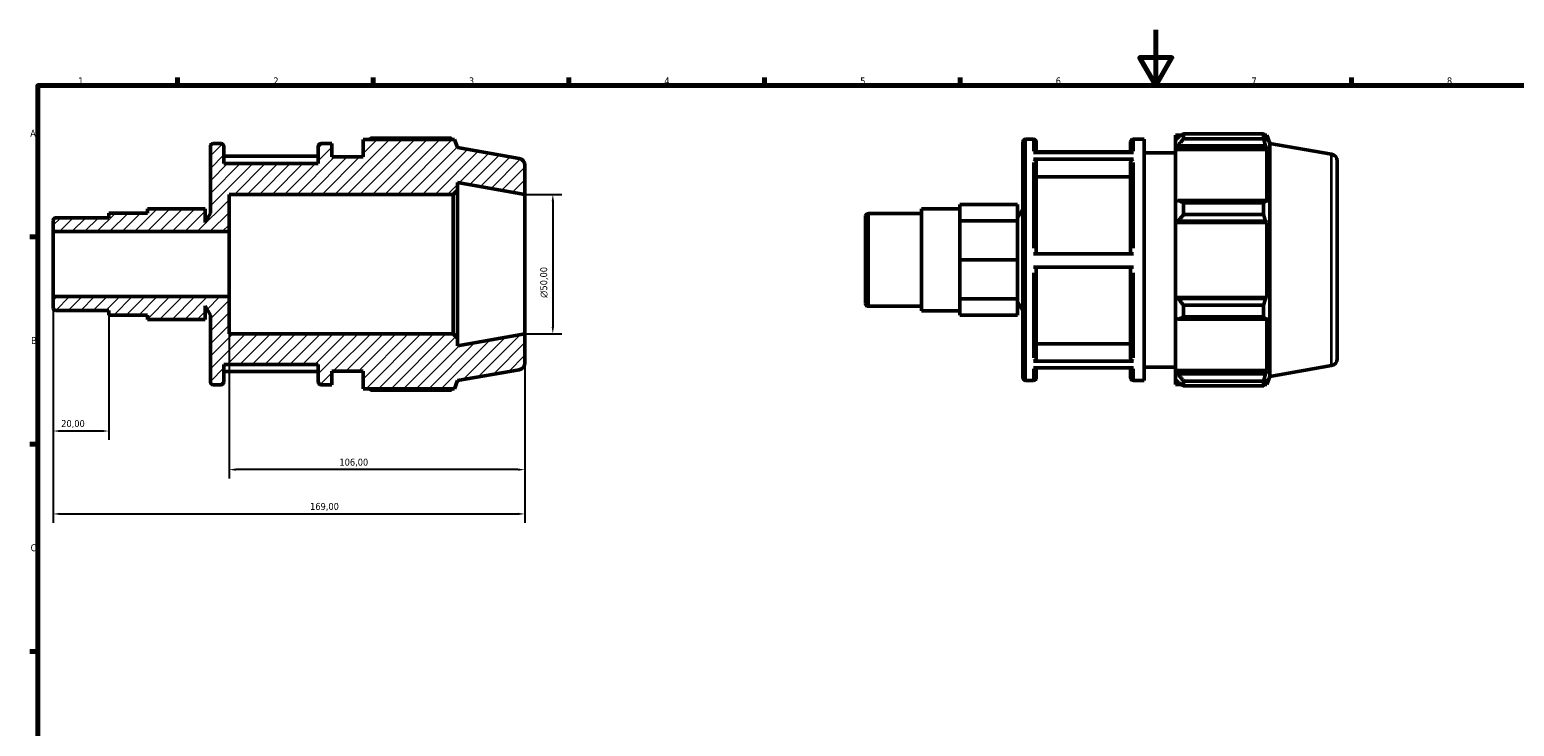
# Model space of a CAD drawing. Header units: millimetres. Extents: x 0 to 931, y 0 to 646.
# Tile 3 of 5: x 17 to 549, y 344 to 594. Entities that reach past the tile are written whole.
import ezdxf

# ---------------------------------------------------------------- set-up
doc = ezdxf.new("R2010")
doc.units = ezdxf.units.MM
for name, color, linetype, lineweight in [('Border (ISO)', 7, 'Continuous', 70), ('Dimension (ISO)', 7, 'Continuous', 25), ('Hatch (ISO)', 7, 'Continuous', 18), ('Visible (ISO)', 7, 'Continuous', 50), ('Visible Narrow (ISO)', 7, 'Continuous', 35)]:
    doc.layers.add(name, color=color, linetype=linetype, lineweight=lineweight)
doc.styles.add('Note Text (ISO)', font='tahoma.ttf')
doc.dimstyles.new('Default (ISO)', dxfattribs={"dimtxt": 2.5, "dimasz": 2.5, "dimexe": 3.175, "dimexo": 0, "dimgap": 0.762, "dimtad": 1, "dimrnd": 1e-08, "dimzin": 0, "dimtxsty": 'Note Text (ISO)', "dimcen": 0.09, "dimdle": 10, "dimclrd": 256, "dimclre": 256, "dimclrt": 256, "dimazin": 0, "dimtfac": 1.40208, "dimtmove": 0, "dimatfit": 3, "dimfxl": 1, "dimtolj": 1, "dimtzin": 0, "dimlwd": -1, "dimlwe": -1, "dimarcsym": 0})

# ---------------------------------------------------------------- blocks, each defined once
blk = doc.blocks.new('Borders Default Border')
at = {"layer": 'Border (ISO)'}
for p, q in [((70.08, 574), (70.08, 576.9)), ((140.17, 574), (140.17, 576.9)), ((210.25, 574), (210.25, 576.9)), ((280.33, 574), (280.33, 576.9)), ((350.42, 574), (350.42, 576.9)), ((490.58, 574), (490.58, 576.9)), ((20, 519.75), (17.1, 519.75)), ((20, 445.5), (17.1, 445.5)), ((20, 371.25), (17.1, 371.25))]:
    blk.add_line(p, q, dxfattribs=at)
at = {"layer": 'Border (ISO)', "flags": 128}
for points in [[(420.5, 594), (420.5, 574), (414.73, 584), (426.27, 584), (420.5, 574)], [(20, 20), (20, 574), (821, 574), (821, 20), (20, 20)]]:
    blk.add_lwpolyline(points, dxfattribs=at)
at = {"layer": 'Border (ISO)', "color": 232, "true_color": 0xca0064, "char_height": 2.5, "attachment_point": 7, "style": 'Note Text (ISO)'}
for s, insert in [('1', (34.48, 574.4)), ('2', (104.37, 574.4)), ('3', (174.43, 574.35)), ('4', (244.42, 574.4)), ('5', (314.64, 574.35)), ('6', (384.66, 574.35)), ('7', (454.77, 574.4)), ('8', (524.81, 574.34)), ('A', (17.29, 555.62)), ('B', (17.59, 481.38)), ('C', (17.43, 407.08))]:
    blk.add_mtext(s, dxfattribs=dict(at, insert=insert))
blk = doc.blocks.new('*D7')
at = {"layer": 'Defpoints', "color": 0, "transparency": 16777216}
for p in [(194.5, 535), (194.5, 485), (204.5, 485)]:
    blk.add_point(p, dxfattribs=at)
at = {"layer": 'Dimension (ISO)', "transparency": 16777216}
for p, q in [((194.5, 535), (207.68, 535)), ((204.5, 532.5), (204.5, 487.5)), ((194.5, 485), (207.68, 485))]:
    blk.add_line(p, q, dxfattribs=at)
for points in [[(204.08, 532.5), (204.92, 532.5), (204.5, 535)], [(204.08, 487.5), (204.92, 487.5), (204.5, 485)]]:
    blk.add_solid(points, dxfattribs=at)
at = {"layer": 'Dimension (ISO)', "color": 232, "true_color": 0xca0064, "transparency": 16777216, "insert": (199.98, 497.94), "char_height": 2.5, "attachment_point": 1, "rotation": 90, "style": 'Note Text (ISO)'}
blk.add_mtext('\\A1;\\fAIGDT|b0|i0;\\H2.5000;\\ln\\fTahoma|b0|i0;\\H2.5000;50,00', dxfattribs=at)
blk = doc.blocks.new('*D8')
at = {"layer": 'Defpoints', "color": 0, "transparency": 16777216}
for p in [(88.5, 498.36), (194.5, 485), (88.5, 436.37)]:
    blk.add_point(p, dxfattribs=at)
at = {"layer": 'Dimension (ISO)', "transparency": 16777216}
for p, q in [((88.5, 498.36), (88.5, 433.19)), ((194.5, 485), (194.5, 433.19)), ((192, 436.37), (91, 436.37))]:
    blk.add_line(p, q, dxfattribs=at)
for points in [[(91, 436.78), (91, 435.95), (88.5, 436.37)], [(192, 436.78), (192, 435.95), (194.5, 436.37)]]:
    blk.add_solid(points, dxfattribs=at)
at = {"layer": 'Dimension (ISO)', "color": 232, "true_color": 0xca0064, "transparency": 16777216, "insert": (128.05, 440.3), "char_height": 2.5, "attachment_point": 1, "style": 'Note Text (ISO)'}
blk.add_mtext('\\A1;106,00', dxfattribs=at)
blk = doc.blocks.new('*D9')
at = {"layer": 'Defpoints', "color": 0, "transparency": 16777216}
for p in [(25.5, 498.36), (45.5, 491.71), (25.5, 450.2)]:
    blk.add_point(p, dxfattribs=at)
at = {"layer": 'Dimension (ISO)', "transparency": 16777216}
for p, q in [((25.5, 498.36), (25.5, 447.02)), ((45.5, 491.71), (45.5, 447.02)), ((43, 450.2), (28, 450.2))]:
    blk.add_line(p, q, dxfattribs=at)
for points in [[(28, 450.61), (28, 449.78), (25.5, 450.2)], [(43, 450.61), (43, 449.78), (45.5, 450.2)]]:
    blk.add_solid(points, dxfattribs=at)
at = {"layer": 'Dimension (ISO)', "color": 232, "true_color": 0xca0064, "transparency": 16777216, "insert": (28.39, 454.13), "char_height": 2.5, "attachment_point": 1, "style": 'Note Text (ISO)'}
blk.add_mtext('\\A1;20,00', dxfattribs=at)
blk = doc.blocks.new('*D10')
at = {"layer": 'Defpoints', "color": 0, "transparency": 16777216}
for p in [(25.5, 498.36), (194.5, 485), (194.5, 420.5)]:
    blk.add_point(p, dxfattribs=at)
at = {"layer": 'Dimension (ISO)', "transparency": 16777216}
for p, q in [((25.5, 498.36), (25.5, 417.32)), ((194.5, 485), (194.5, 417.32)), ((28, 420.5), (192, 420.5))]:
    blk.add_line(p, q, dxfattribs=at)
for points in [[(28, 420.92), (28, 420.08), (25.5, 420.5)], [(192, 420.92), (192, 420.08), (194.5, 420.5)]]:
    blk.add_solid(points, dxfattribs=at)
at = {"layer": 'Dimension (ISO)', "color": 232, "true_color": 0xca0064, "transparency": 16777216, "insert": (117.55, 424.43), "char_height": 2.5, "attachment_point": 1, "style": 'Note Text (ISO)'}
blk.add_mtext('\\A1;169,00', dxfattribs=at)

msp = doc.modelspace()

# ---------------------------------------------------------------- hatches: boundary and pattern name
at = {"layer": 'Hatch (ISO)'}
h = msp.add_hatch(dxfattribs=at)
h.set_pattern_fill('ANSI31', color=256, scale=25.4, style=0)
h.set_pattern_definition([(45, (0, 0), (-2.245064, 2.245064), [])])
edge = h.paths.add_edge_path()
edge.add_ellipse((192, 474.598), major_axis=(0.434, -2.462), ratio=1, start_angle=0, end_angle=80)
edge.add_line((194.5, 474.598), (194.5, 485))
edge.add_line((194.5, 485), (170.357, 480.743))
edge.add_line((170.357, 480.743), (170.357, 483.5))
edge.add_line((170.357, 483.5), (168.857, 485))
edge.add_line((168.857, 485), (88.5, 485))
edge.add_line((88.5, 485), (88.5, 498.363))
edge.add_line((88.5, 498.363), (25.5, 498.363))
edge.add_line((25.5, 498.363), (25.5, 494.375))
edge.add_ellipse((26.5, 494.375), major_axis=(-1, 0), ratio=1, start_angle=0, end_angle=90)
edge.add_line((26.5, 493.375), (45.5, 493.375))
edge.add_line((45.5, 493.375), (45.5, 491.713))
edge.add_line((45.5, 491.713), (59.265, 491.713))
edge.add_line((59.265, 491.713), (59.265, 490.206))
edge.add_line((59.265, 490.206), (79.914, 490.206))
edge.add_line((79.914, 490.206), (79.914, 495.038))
edge.add_line((79.914, 495.038), (81.833, 491.713))
edge.add_line((81.833, 491.713), (81.833, 467.8))
edge.add_ellipse((82.833, 467.8), major_axis=(-1, 0), ratio=1, start_angle=0, end_angle=90)
edge.add_line((82.833, 466.8), (85.662, 466.8))
edge.add_ellipse((85.662, 467.8), major_axis=(0, -1), ratio=1, start_angle=0, end_angle=90)
edge.add_line((86.662, 467.8), (86.662, 474))
edge.add_line((86.662, 474), (120.462, 474))
edge.add_line((120.462, 474), (120.462, 467.8))
edge.add_ellipse((121.462, 467.8), major_axis=(-1, 0), ratio=1, start_angle=0, end_angle=90)
edge.add_line((121.462, 466.8), (125.29, 466.8))
edge.add_line((125.29, 466.8), (125.29, 471.6))
edge.add_line((125.29, 471.6), (136.557, 471.6))
edge.add_line((136.557, 471.6), (136.557, 465.36))
edge.add_line((136.557, 465.36), (169.308, 465.36))
edge.add_line((169.308, 465.36), (170.357, 468.243))
edge.add_line((170.357, 468.243), (192.434, 472.136))
edge = h.paths.add_edge_path()
edge.add_ellipse((192, 545.402), major_axis=(2.5, 0), ratio=1, start_angle=0, end_angle=80)
edge.add_line((192.434, 547.864), (170.357, 551.757))
edge.add_line((170.357, 551.757), (169.308, 554.64))
edge.add_line((169.308, 554.64), (136.557, 554.64))
edge.add_line((136.557, 554.64), (136.557, 548.4))
edge.add_line((136.557, 548.4), (125.29, 548.4))
edge.add_line((125.29, 548.4), (125.29, 553.2))
edge.add_line((125.29, 553.2), (121.462, 553.2))
edge.add_ellipse((121.462, 552.2), major_axis=(0, 1), ratio=1, start_angle=0, end_angle=90)
edge.add_line((120.462, 552.2), (120.462, 546))
edge.add_line((120.462, 546), (86.662, 546))
edge.add_line((86.662, 546), (86.662, 552.2))
edge.add_ellipse((85.662, 552.2), major_axis=(1, 0), ratio=1, start_angle=0, end_angle=90)
edge.add_line((85.662, 553.2), (82.833, 553.2))
edge.add_ellipse((82.833, 552.2), major_axis=(0, 1), ratio=1, start_angle=0, end_angle=90)
edge.add_line((81.833, 552.2), (81.833, 528.287))
edge.add_line((81.833, 528.287), (79.914, 524.962))
edge.add_line((79.914, 524.962), (79.914, 529.794))
edge.add_line((79.914, 529.794), (59.265, 529.794))
edge.add_line((59.265, 529.794), (59.265, 528.287))
edge.add_line((59.265, 528.287), (45.5, 528.287))
edge.add_line((45.5, 528.287), (45.5, 526.625))
edge.add_line((45.5, 526.625), (26.5, 526.625))
edge.add_ellipse((26.5, 525.625), major_axis=(0, 1), ratio=1, start_angle=0, end_angle=90)
edge.add_line((25.5, 525.625), (25.5, 521.637))
edge.add_line((25.5, 521.637), (88.5, 521.637))
edge.add_line((88.5, 521.637), (88.5, 535))
edge.add_line((88.5, 535), (168.857, 535))
edge.add_line((168.857, 535), (170.357, 536.5))
edge.add_line((170.357, 536.5), (170.357, 539.257))
edge.add_line((170.357, 539.257), (194.5, 535))
edge.add_line((194.5, 535), (194.5, 545.402))

# ---------------------------------------------------------------- linework, layer by layer
at = {"layer": 'Visible (ISO)'}
for p, q in [((85.662, 553.2), (82.833, 553.2)), ((125.29, 553.2), (121.462, 553.2)), ((125.29, 548.4), (125.29, 553.2)), ((169.308, 554.64), (136.557, 554.64)), ((136.557, 554.64), (136.557, 548.4)), ((168.085, 555.165), (139.437, 555.165)), ((170.357, 551.757), (169.308, 554.64)), ((372.865, 469.32), (372.865, 553.72)), ((373.865, 554.72), (376.693, 554.72)), ((377.693, 553.72), (377.693, 549.972)), ((411.493, 549.972), (411.493, 553.72)), ((412.493, 554.72), (416.322, 554.72)), ((416.322, 468.32), (416.322, 554.72)), ((427.588, 556.16), (427.588, 554.551)), ((427.588, 556.16), (429.632, 556.16)), ((428.548, 555.467), (427.588, 554.551)), ((427.588, 551.542), (427.588, 554.551)), ((430.468, 556.684), (430.468, 554.949)), ((430.468, 556.684), (459.116, 556.684)), ((459.116, 554.949), (430.468, 554.949)), ((459.116, 554.949), (459.116, 556.684)), ((459.421, 556.16), (460.339, 556.16)), ((460.339, 554.094), (459.815, 555.467)), ((461.388, 553.277), (460.339, 556.16)), ((460.339, 554.094), (460.339, 556.16)), ((461.388, 469.763), (461.388, 553.277)), ((483.465, 549.384), (461.388, 553.277)), ((81.833, 552.2), (81.833, 528.287)), ((86.662, 546), (86.662, 552.2)), ((120.462, 548.656), (86.662, 548.656)), ((120.462, 552.2), (120.462, 546)), ((136.557, 548.4), (125.29, 548.4)), ((192.434, 547.864), (170.357, 551.757)), ((376.693, 549.972), (412.493, 549.972)), ((411.493, 550.176), (377.693, 550.176)), ((416.322, 549.92), (427.588, 549.92)), ((427.588, 551.542), (428.548, 552.393)), ((427.588, 551.116), (427.588, 551.542)), ((427.588, 551.116), (427.588, 532.354)), ((427.588, 551.116), (460.339, 551.116)), ((428.548, 552.393), (459.815, 552.393)), ((459.815, 552.393), (460.339, 551.116)), ((460.339, 532.132), (460.339, 551.116)), ((120.462, 546), (86.662, 546)), ((194.5, 535), (194.5, 545.402)), ((412.493, 547.55), (376.693, 547.55)), ((377.693, 546.682), (377.693, 513.694)), ((411.493, 513.694), (411.493, 546.682)), ((485.531, 546.922), (485.531, 476.118)), ((170.357, 536.5), (170.357, 539.257)), ((170.357, 539.257), (194.5, 535)), ((411.493, 541.301), (377.693, 541.301)), ((88.5, 521.637), (88.5, 535)), ((88.5, 535), (168.857, 535)), ((168.857, 535), (170.357, 536.5)), ((168.857, 535), (168.857, 485)), ((170.357, 483.5), (170.357, 536.5)), ((194.5, 485), (194.5, 535)), ((428.548, 532.797), (427.588, 532.354)), ((427.588, 525.088), (427.588, 532.354)), ((459.815, 532.797), (428.548, 532.797)), ((430.468, 531.963), (430.468, 527.773)), ((430.468, 531.963), (459.116, 531.963)), ((459.116, 527.773), (459.116, 531.963)), ((460.339, 532.132), (459.815, 532.797)), ((45.5, 526.625), (26.5, 526.625)), ((59.265, 528.287), (45.5, 528.287)), ((45.5, 528.287), (45.5, 526.625)), ((79.914, 529.794), (59.265, 529.794)), ((59.265, 529.794), (59.265, 528.287)), ((79.914, 524.962), (79.914, 529.794)), ((81.833, 528.287), (79.914, 524.962)), ((316.531, 495.895), (316.531, 527.144)), ((317.531, 528.144), (336.531, 528.144)), ((336.531, 493.233), (336.531, 529.807)), ((336.531, 529.807), (350.297, 529.807)), ((350.297, 528.415), (350.297, 531.313)), ((370.945, 531.313), (350.297, 531.313)), ((350.297, 525.516), (350.297, 528.415)), ((370.945, 525.516), (370.945, 531.313)), ((370.945, 526.482), (372.865, 529.807)), ((459.116, 527.773), (430.468, 527.773)), ((25.5, 525.625), (25.5, 521.637)), ((25.5, 521.637), (88.5, 521.637)), ((25.5, 498.363), (25.5, 521.637)), ((88.5, 498.363), (88.5, 521.637)), ((350.297, 518.518), (350.297, 525.516)), ((370.945, 525.516), (350.297, 525.516)), ((370.945, 511.52), (370.945, 525.516)), ((427.588, 525.088), (428.548, 525.376)), ((427.588, 524.943), (427.588, 525.088)), ((427.588, 524.943), (427.588, 498.096)), ((427.588, 524.943), (460.339, 524.943)), ((428.548, 525.376), (459.815, 525.376)), ((459.815, 525.376), (460.339, 524.943)), ((460.339, 498.096), (460.339, 524.943)), ((350.297, 511.52), (350.297, 518.518)), ((370.945, 511.52), (350.297, 511.52)), ((350.297, 504.522), (350.297, 511.52)), ((370.945, 497.524), (370.945, 511.52)), ((376.693, 513.694), (412.493, 513.694)), ((412.493, 508.894), (376.693, 508.894)), ((377.693, 508.894), (377.693, 476.109)), ((411.493, 476.109), (411.493, 508.894)), ((350.297, 497.524), (350.297, 504.522)), ((88.5, 498.363), (25.5, 498.363)), ((25.5, 498.363), (25.5, 494.375)), ((79.914, 490.206), (79.914, 495.038)), ((79.914, 495.038), (81.833, 491.713)), ((88.5, 485), (88.5, 498.363)), ((317.531, 494.895), (336.531, 494.895)), ((370.945, 497.524), (350.297, 497.524)), ((350.297, 494.625), (350.297, 497.524)), ((350.297, 491.726), (350.297, 494.625)), ((370.945, 491.726), (370.945, 497.524)), ((370.945, 496.558), (372.865, 493.233)), ((427.588, 497.952), (427.588, 498.096)), ((427.588, 498.096), (460.339, 498.096)), ((427.588, 490.686), (427.588, 497.952)), ((428.548, 497.663), (427.588, 497.952)), ((459.815, 497.663), (428.548, 497.663)), ((430.468, 495.267), (430.468, 491.076)), ((430.468, 495.267), (459.116, 495.267)), ((459.116, 491.076), (459.116, 495.267)), ((460.339, 498.096), (459.815, 497.663)), ((26.5, 493.375), (45.5, 493.375)), ((45.5, 493.375), (45.5, 491.713)), ((45.5, 491.713), (59.265, 491.713)), ((59.265, 491.713), (59.265, 490.206)), ((79.914, 490.206), (59.265, 490.206)), ((81.833, 491.713), (81.833, 467.8)), ((336.531, 493.233), (350.297, 493.233)), ((370.945, 491.726), (350.297, 491.726)), ((427.588, 490.686), (428.548, 490.242)), ((427.588, 490.686), (427.588, 471.924)), ((428.548, 490.242), (459.815, 490.242)), ((459.116, 491.076), (430.468, 491.076)), ((459.815, 490.242), (460.339, 490.907)), ((460.339, 471.924), (460.339, 490.907)), ((168.857, 485), (88.5, 485)), ((170.357, 483.5), (168.857, 485)), ((194.5, 485), (170.357, 480.743)), ((194.5, 474.598), (194.5, 485)), ((170.357, 480.743), (170.357, 483.5)), ((377.693, 481.487), (411.493, 481.487)), ((86.662, 467.8), (86.662, 474)), ((86.662, 474), (120.462, 474)), ((120.462, 474), (120.462, 467.8)), ((376.693, 475.242), (412.493, 475.242)), ((483.465, 473.656), (461.388, 469.763)), ((86.662, 471.548), (120.462, 471.548)), ((125.29, 466.8), (125.29, 471.6)), ((125.29, 471.6), (136.557, 471.6)), ((136.557, 471.6), (136.557, 465.36)), ((169.308, 465.36), (170.357, 468.243)), ((170.357, 468.243), (192.434, 472.136)), ((373.865, 468.32), (376.693, 468.32)), ((412.493, 472.864), (376.693, 472.864)), ((377.693, 472.864), (377.693, 469.32)), ((411.493, 469.32), (411.493, 472.864)), ((412.493, 468.32), (416.322, 468.32)), ((416.322, 473.12), (427.588, 473.12)), ((427.588, 471.498), (427.588, 471.924)), ((427.588, 471.924), (460.339, 471.924)), ((427.588, 468.488), (427.588, 471.498)), ((428.548, 470.646), (427.588, 471.498)), ((427.588, 468.488), (428.548, 467.573)), ((427.588, 468.488), (427.588, 466.88)), ((459.815, 470.646), (428.548, 470.646)), ((430.468, 468.091), (430.468, 466.355)), ((430.468, 468.091), (459.116, 468.091)), ((459.116, 466.355), (459.116, 468.091)), ((460.339, 471.924), (459.815, 470.646)), ((459.815, 467.573), (460.339, 468.946)), ((461.388, 469.763), (460.339, 466.88)), ((460.339, 466.88), (460.339, 468.946)), ((82.833, 466.8), (85.662, 466.8)), ((121.462, 466.8), (125.29, 466.8)), ((136.557, 465.36), (169.308, 465.36)), ((139.437, 464.835), (168.085, 464.835)), ((427.588, 466.88), (429.632, 466.88)), ((459.116, 466.355), (430.468, 466.355)), ((459.421, 466.88), (460.339, 466.88))]:
    msp.add_line(p, q, dxfattribs=at)
for centre, radius, start, end in [((82.833, 552.2), 1, 90, 180), ((85.662, 552.2), 1, 0, 90), ((121.462, 552.2), 1, 90, 180), ((373.865, 553.72), 1, 90, 180), ((376.693, 553.72), 1, 0, 90), ((412.493, 553.72), 1, 90, 180), ((192, 545.402), 2.5, 0, 80), ((483.031, 546.922), 2.5, 0, 80), ((26.5, 525.625), 1, 90, 180), ((317.531, 527.144), 1, 90, 180), ((317.531, 495.895), 1, 180, 270), ((26.5, 494.375), 1, 180, 270), ((192, 474.598), 2.5, 280, 0), ((483.031, 476.118), 2.5, 280, 0), ((373.865, 469.32), 1, 180, 270), ((376.693, 469.32), 1, 270, 0), ((412.493, 469.32), 1, 180, 270), ((82.833, 467.8), 1, 180, 270), ((85.662, 467.8), 1, 270, 0), ((121.462, 467.8), 1, 180, 270)]:
    msp.add_arc(centre, radius, start, end, dxfattribs=at)
for points, weights in [([(138.601, 554.64), (139.012, 554.9), (139.437, 555.165)], [1.00944146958, 1.01107991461, 1.01257097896]), ([(168.389, 554.64), (168.24, 554.9), (168.085, 555.165)], [1.00110911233, 1.00062852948, 1]), ([(430.468, 556.684), (429.47, 556.063), (428.548, 555.467)], [1.01257097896, 1.00907789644, 1.00477596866]), ([(428.548, 552.393), (429.47, 553.645), (430.468, 554.949)], [1.00477596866, 1.00907789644, 1.01257097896]), ([(459.116, 556.684), (459.479, 556.063), (459.815, 555.467)], [1, 1.00147661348, 1.00213666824]), ([(459.815, 552.393), (459.479, 553.645), (459.116, 554.949)], [1.00213666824, 1.00147661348, 1]), ([(430.468, 531.963), (429.47, 532.389), (428.548, 532.797)], [1.01257097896, 1.00907789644, 1.00477596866]), ([(459.116, 531.963), (459.479, 532.389), (459.815, 532.797)], [1, 1.00147661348, 1.00213666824]), ([(428.548, 525.376), (429.47, 526.55), (430.468, 527.773)], [1.00477596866, 1.00907789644, 1.01257097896]), ([(459.815, 525.376), (459.479, 526.55), (459.116, 527.773)], [1.00213666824, 1.00147661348, 1]), ([(430.468, 495.267), (429.47, 496.489), (428.548, 497.663)], [1.01257097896, 1.00907789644, 1.00477596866]), ([(459.116, 495.267), (459.479, 496.489), (459.815, 497.663)], [1, 1.00147661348, 1.00213666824]), ([(428.548, 490.242), (429.47, 490.651), (430.468, 491.076)], [1.00477596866, 1.00907789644, 1.01257097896]), ([(459.815, 490.242), (459.479, 490.651), (459.116, 491.076)], [1.00213666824, 1.00147661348, 1]), ([(430.468, 468.091), (429.47, 469.395), (428.548, 470.646)], [1.01257097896, 1.00907789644, 1.00477596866]), ([(459.116, 468.091), (459.479, 469.395), (459.815, 470.646)], [1, 1.00147661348, 1.00213666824]), ([(139.437, 464.835), (139.012, 465.1), (138.601, 465.36)], [1.01257097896, 1.01107991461, 1.00944146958]), ([(168.085, 464.835), (168.24, 465.1), (168.389, 465.36)], [1, 1.00062852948, 1.00110911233]), ([(428.548, 467.573), (429.47, 466.976), (430.468, 466.355)], [1.00477596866, 1.00907789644, 1.01257097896]), ([(459.815, 467.573), (459.479, 466.976), (459.116, 466.355)], [1.00213666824, 1.00147661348, 1])]:
    msp.add_rational_spline(points, weights, degree=2, dxfattribs=at)
for points, knots in [([(376.693, 547.55), (376.816, 547.55), (376.962, 547.525), (377.19, 547.443), (377.313, 547.372), (377.487, 547.22), (377.57, 547.113), (377.664, 546.915), (377.693, 546.789), (377.693, 546.682)], [0, 0, 0, 0, 0.03700186, 0.03700186, 0.07403875, 0.07403875, 0.11111911, 0.11111911, 0.14823724, 0.14823724, 0.14823724, 0.14823724]), ([(411.493, 546.682), (411.493, 546.789), (411.522, 546.915), (411.617, 547.113), (411.699, 547.22), (411.874, 547.372), (411.997, 547.443), (412.225, 547.525), (412.37, 547.55), (412.493, 547.55)], [0.44472334, 0.44472334, 0.44472334, 0.44472334, 0.48184147, 0.48184147, 0.51892182, 0.51892182, 0.55595871, 0.55595871, 0.59296057, 0.59296057, 0.59296057, 0.59296057]), ([(377.693, 476.109), (377.693, 476.002), (377.664, 475.876), (377.57, 475.678), (377.487, 475.571), (377.313, 475.42), (377.19, 475.349), (376.962, 475.267), (376.816, 475.242), (376.693, 475.242)], [0.44458629, 0.44458629, 0.44458629, 0.44458629, 0.48167476, 0.48167476, 0.51873737, 0.51873737, 0.55577022, 0.55577022, 0.59277908, 0.59277908, 0.59277908, 0.59277908]), ([(412.493, 475.242), (412.37, 475.242), (412.225, 475.267), (411.997, 475.349), (411.873, 475.42), (411.699, 475.571), (411.617, 475.678), (411.522, 475.876), (411.493, 476.002), (411.493, 476.109)], [0, 0, 0, 0, 0.03700886, 0.03700886, 0.0740417, 0.0740417, 0.11110431, 0.11110431, 0.14819278, 0.14819278, 0.14819278, 0.14819278])]:
    msp.add_open_spline(points, degree=3, knots=knots, dxfattribs=at)
at = {"layer": 'Visible Narrow (ISO)'}
for p, q in [((373.865, 554.188), (373.865, 468.852)), ((376.693, 550.427), (376.693, 554.708)), ((412.493, 554.708), (412.493, 550.427)), ((483.465, 474.122), (483.465, 548.918)), ((376.693, 515.71), (376.693, 546.395)), ((412.493, 546.395), (412.493, 515.71)), ((317.531, 527.94), (317.531, 495.1)), ((376.693, 476.379), (376.693, 506.879)), ((412.493, 506.879), (412.493, 476.379)), ((376.693, 468.331), (376.693, 472.428)), ((412.493, 472.428), (412.493, 468.331))]:
    msp.add_line(p, q, dxfattribs=at)

# ---------------------------------------------------------------- block references
msp.add_blockref('Borders Default Border', (0, 0))

# ---------------------------------------------------------------- dimensions: what is measured, and where the dimension line sits
at = {"layer": 'Dimension (ISO)'}
dim = msp.add_linear_dim(base=(204.5, 485), p1=(194.5, 535), p2=(194.5, 485), angle=90, text='\\fAIGDT|b0|i0;\\H2.5000;\\ln\\fTahoma|b0|i0;\\H2.5000;<>', dimstyle='Default (ISO)', override={"dimdec": 2, "dimtp": 0, "dimtm": 0, "dimtdec": 2, "dimtofl": 0, "dimatfit": 1}, dxfattribs=at)
dim.commit()
dim.dimension.update_dxf_attribs({"geometry": '*D7', "text_midpoint": (204.5, 503.5), "dimtype": 160})
for base, p1, p2, picture, middle in [((25.5, 450.197), (45.5, 491.713), (25.5, 498.363), '*D9', (32.5, 450.197)), ((194.5, 420.5), (25.5, 498.363), (194.5, 485), '*D10', (122.5, 420.5)), ((88.5, 436.366), (194.5, 485), (88.5, 498.363), '*D8', (133, 436.366))]:
    dim = msp.add_linear_dim(base=base, p1=p1, p2=p2, angle=180, dimstyle='Default (ISO)', override={"dimdec": 2, "dimtp": 0, "dimtm": 0, "dimtdec": 2, "dimtofl": 0, "dimatfit": 1}, dxfattribs=at)
    dim.commit()
    dim.dimension.update_dxf_attribs({"geometry": picture, "text_midpoint": middle, "dimtype": 160})

doc.saveas('drawing.dxf')
